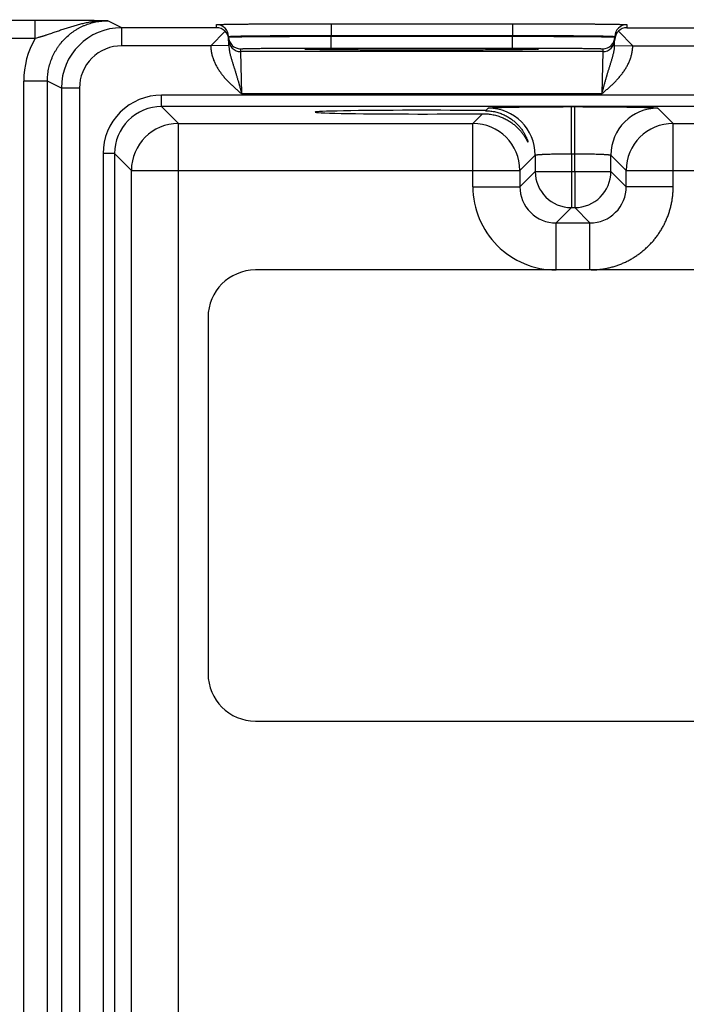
# Model space of a CAD drawing. Header units: inches. Extents: x 0 to 34, y 0 to 22.
# Tile 27 of 116: x 9.3 to 10.4, y 15.6 to 17.2. Entities that reach past the tile are written whole.
import ezdxf

# ---------------------------------------------------------------- set-up
doc = ezdxf.new("R2010")
doc.units = ezdxf.units.IN
doc.header["$LTSCALE"] = 1.87
doc.header["$MEASUREMENT"] = 0
doc.layers.get('0').update_dxf_attribs({"linetype": 'CONTINUOUS'})
doc.layers.add('DIMENSIONS', color=7, linetype='CONTINUOUS')
doc.styles.get("Standard").update_dxf_attribs({"font": 'txt', "width": 0.8})
doc.dimstyles.new('DIMSTYLE_1', dxfattribs={"dimtxt": 0.125, "dimasz": 0.18, "dimexe": 0.125, "dimexo": 0.0625, "dimgap": 0.09, "dimtad": 0, "dimtih": 1, "dimtoh": 1, "dimzin": 4, "dimdsep": 46, "dimtxsty": 'STANDARD', "dimblk": '_FILLED', "dimblk1": '_FILLED', "dimblk2": '_FILLED', "dimcen": 0.09, "dimadec": 0, "dimazin": 0, "dimtp": 0.01, "dimtm": 0.01, "dimtfac": 1, "dimtofl": 0, "dimtmove": 0, "dimatfit": 3, "dimldrblk": '_FILLED', "dimfxl": 1, "dimtolj": 1, "dimtzin": 4, "dimarcsym": 0})

# ---------------------------------------------------------------- blocks, each defined once
blk = doc.blocks.new('*D11')
at = {"layer": 'DIMENSIONS', "color": 2, "linetype": 'CONTINUOUS'}
blk.add_line((10.4649, 15.4148), (10.4649, 17.8889), dxfattribs=at)
at = {"layer": 'DIMENSIONS', "color": 2, "linetype": 'CONTINUOUS', "insert": (10.4024, 17.9514), "char_height": 0.125, "width": 1.225, "attachment_point": 1, "rotation": 90, "line_spacing_factor": 0.9}
blk.add_mtext('3.95{\\Ftxt.shx;\\W1.000000;\\H0.125000; }[100.3]', dxfattribs=at)
blk = doc.blocks.new('_FILLED')
at = {"color": 0, "linetype": 'BYBLOCK'}
blk.add_solid([(0, 0), (-1, 0.1736), (-1, -0.1736)], dxfattribs=at)
blk = doc.blocks.new('*D12')
at = {"layer": 'DIMENSIONS', "color": 2, "linetype": 'CONTINUOUS'}
blk.add_line((12.3249, 15.4148), (12.3249, 17.8889), dxfattribs=at)
at = {"layer": 'DIMENSIONS', "color": 2, "linetype": 'CONTINUOUS', "insert": (12.2624, 17.9514), "char_height": 0.125, "width": 1.225, "attachment_point": 1, "rotation": 90, "line_spacing_factor": 0.9}
blk.add_mtext('5.81{\\Ftxt.shx;\\W1.000000;\\H0.125000; }[147.5]', dxfattribs=at)
blk = doc.blocks.new('*D13')
at = {"layer": 'DIMENSIONS', "color": 2, "linetype": 'CONTINUOUS'}
blk.add_line((16.0449, 15.4148), (16.0449, 17.8889), dxfattribs=at)
at = {"layer": 'DIMENSIONS', "color": 2, "linetype": 'CONTINUOUS', "insert": (15.9824, 17.9514), "char_height": 0.125, "width": 1.025, "attachment_point": 1, "rotation": 90, "line_spacing_factor": 0.9}
blk.add_mtext('9.53{\\Ftxt.shx;\\W1.000000;\\H0.125000; }[242]', dxfattribs=at)

msp = doc.modelspace()

# ---------------------------------------------------------------- linework, layer by layer
at = {"color": 7, "linetype": 'CONTINUOUS'}
for p, q in [((9.3448, 17.199), (7.7526, 17.199)), ((9.3448, 17.169), (9.3448, 17.199)), ((9.4881, 17.1869), (9.465, 17.1984)), ((9.8355, 17.1936), (9.8355, 17.1739)), ((9.8355, 17.1936), (10.1362, 17.1936)), ((10.1362, 17.1936), (10.1362, 17.1739)), ((9.4881, 17.1569), (9.4881, 17.1869)), ((9.6456, 17.1869), (9.4881, 17.1869)), ((9.6596, 17.1811), (9.6358, 17.1569)), ((9.6456, 17.1869), (9.6455, 17.1919)), ((10.3122, 17.1811), (10.3359, 17.157)), ((10.3262, 17.1919), (10.3261, 17.1869)), ((10.3261, 17.1869), (10.5756, 17.1869)), ((9.3448, 17.169), (7.7526, 17.169)), ((9.6658, 17.1575), (9.6655, 17.1723)), ((9.8355, 17.1739), (10.1362, 17.1739)), ((9.8355, 17.1728), (9.8355, 17.1739)), ((9.8355, 17.1532), (9.8355, 17.1728)), ((9.8355, 17.1728), (10.1362, 17.1728)), ((10.1362, 17.1728), (10.1362, 17.1739)), ((10.1362, 17.1532), (10.1362, 17.1728)), ((10.3059, 17.1575), (10.3062, 17.1723)), ((9.6358, 17.1569), (9.4881, 17.1569)), ((9.6658, 17.1575), (9.6359, 17.157)), ((9.6856, 17.1472), (9.6855, 17.1519)), ((10.2861, 17.1472), (9.6856, 17.1472)), ((9.6872, 17.0772), (9.6856, 17.1472)), ((9.7944, 17.1511), (9.7922, 17.1513)), ((9.7949, 17.1511), (9.7946, 17.1511)), ((9.7951, 17.1511), (9.7949, 17.1511)), ((9.7955, 17.1511), (9.7951, 17.1511)), ((9.796, 17.151), (9.7955, 17.1511)), ((9.7969, 17.151), (9.796, 17.151)), ((9.798, 17.1509), (9.7969, 17.151)), ((9.7994, 17.1509), (9.798, 17.1509)), ((9.8017, 17.1508), (9.7994, 17.1509)), ((9.8047, 17.1508), (9.8017, 17.1508)), ((9.8086, 17.1507), (9.8047, 17.1508)), ((9.8123, 17.1506), (9.8086, 17.1507)), ((9.8167, 17.1505), (9.8123, 17.1506)), ((9.8222, 17.1504), (9.8167, 17.1505)), ((9.829, 17.1504), (9.8222, 17.1504)), ((9.8377, 17.1503), (9.829, 17.1504)), ((9.8355, 17.1532), (10.1362, 17.1532)), ((9.845, 17.1502), (9.8377, 17.1503)), ((9.8536, 17.1501), (9.845, 17.1502)), ((9.8631, 17.15), (9.8536, 17.1501)), ((9.8731, 17.15), (9.8631, 17.15)), ((9.8837, 17.1499), (9.8731, 17.15)), ((9.8946, 17.1499), (9.8837, 17.1499)), ((9.9059, 17.1498), (9.8946, 17.1499)), ((9.9176, 17.1498), (9.9059, 17.1498)), ((9.9296, 17.1497), (9.9176, 17.1498)), ((9.9418, 17.1497), (9.9296, 17.1497)), ((9.9542, 17.1497), (9.9418, 17.1497)), ((9.9667, 17.1497), (9.9542, 17.1497)), ((9.9793, 17.1497), (9.9667, 17.1497)), ((9.9919, 17.1497), (9.9793, 17.1497)), ((10.0046, 17.1497), (9.9919, 17.1497)), ((10.0171, 17.1497), (10.0046, 17.1497)), ((10.0295, 17.1497), (10.0171, 17.1497)), ((10.0417, 17.1497), (10.0295, 17.1497)), ((10.0537, 17.1498), (10.0417, 17.1497)), ((10.0655, 17.1498), (10.0537, 17.1498)), ((10.0763, 17.1499), (10.0655, 17.1498)), ((10.0861, 17.1499), (10.0763, 17.1499)), ((10.0987, 17.15), (10.0861, 17.1499)), ((10.1089, 17.15), (10.0987, 17.15)), ((10.1177, 17.1501), (10.1089, 17.15)), ((10.1274, 17.1502), (10.1177, 17.1501)), ((10.1353, 17.1503), (10.1274, 17.1502)), ((10.1421, 17.1504), (10.1353, 17.1503)), ((10.148, 17.1504), (10.1421, 17.1504)), ((10.1531, 17.1505), (10.148, 17.1504)), ((10.1585, 17.1506), (10.1531, 17.1505)), ((10.163, 17.1507), (10.1585, 17.1506)), ((10.1667, 17.1507), (10.163, 17.1507)), ((10.1697, 17.1508), (10.1667, 17.1507)), ((10.1721, 17.1509), (10.1697, 17.1508)), ((10.1737, 17.1509), (10.1721, 17.1509)), ((10.1749, 17.151), (10.1737, 17.1509)), ((10.1756, 17.151), (10.1749, 17.151)), ((10.1762, 17.1511), (10.1756, 17.151)), ((10.1766, 17.1511), (10.1762, 17.1511)), ((10.1768, 17.1511), (10.1766, 17.1511)), ((10.177, 17.1511), (10.1768, 17.1511)), ((10.1772, 17.1511), (10.177, 17.1511)), ((10.1773, 17.1511), (10.1772, 17.1511)), ((10.1796, 17.1513), (10.1774, 17.1511)), ((10.2861, 17.1472), (10.2845, 17.0772)), ((10.2862, 17.1519), (10.2861, 17.1472)), ((10.3059, 17.1575), (10.3359, 17.157)), ((10.3359, 17.1569), (10.5658, 17.1569)), ((9.3256, 13.8353), (9.3256, 17.0985)), ((9.365, 17.0985), (9.3256, 17.0985)), ((9.365, 13.8353), (9.365, 17.0985)), ((9.3881, 17.0869), (9.365, 17.0985)), ((9.3881, 17.0869), (9.3881, 13.8468)), ((9.4181, 17.0869), (9.3881, 17.0869)), ((9.4181, 17.0869), (9.4181, 13.8468)), ((9.5543, 17.056), (9.5543, 17.0751)), ((16.9525, 17.0751), (9.5543, 17.0751)), ((10.2845, 17.0772), (9.6872, 17.0772)), ((9.5822, 17.0282), (9.5543, 17.056)), ((16.9525, 17.056), (9.5543, 17.056)), ((10.0919, 17.0493), (10.0961, 17.0536)), ((10.2341, 16.978), (10.2341, 17.056)), ((10.2341, 17.056), (10.2397, 17.056)), ((10.2397, 16.978), (10.2397, 17.056)), ((10.3776, 17.0536), (10.403, 17.0282)), ((10.0707, 17.0282), (10.0869, 17.0443)), ((9.5822, 13.9055), (9.5822, 17.0282)), ((9.5822, 17.0282), (10.0707, 17.0282)), ((10.0707, 16.9232), (10.0707, 17.0282)), ((10.403, 16.9232), (10.403, 17.0282)), ((10.403, 17.0282), (11.0007, 17.0282)), ((9.4574, 16.9781), (9.4574, 13.9557)), ((9.4764, 16.9781), (9.4574, 16.9781)), ((9.4764, 16.9781), (9.4764, 13.9557)), ((9.5042, 16.9502), (9.4764, 16.9781)), ((10.1741, 16.9756), (10.1487, 16.9502)), ((10.1741, 16.9756), (10.1741, 16.9486)), ((10.2341, 16.978), (10.2341, 16.9486)), ((10.2341, 16.978), (10.2397, 16.978)), ((10.2397, 16.9486), (10.2397, 16.978)), ((10.2997, 16.9486), (10.2997, 16.9756)), ((10.2997, 16.9756), (10.325, 16.9502)), ((9.5042, 13.9835), (9.5042, 16.9502)), ((9.5042, 16.9502), (10.1487, 16.9502)), ((10.1487, 16.9502), (10.1487, 16.9232)), ((10.1741, 16.9486), (10.1487, 16.9232)), ((10.1741, 16.9486), (10.2997, 16.9486)), ((10.2341, 16.9486), (10.2341, 16.8886)), ((10.2397, 16.9486), (10.2397, 16.8886)), ((10.2997, 16.9486), (10.325, 16.9232)), ((10.325, 16.9232), (10.325, 16.9502)), ((10.325, 16.9502), (11.0787, 16.9502)), ((10.0707, 16.9232), (10.1487, 16.9232)), ((10.403, 16.9232), (10.325, 16.9232)), ((10.2341, 16.8886), (10.2087, 16.8632)), ((10.2341, 16.8886), (10.2397, 16.8886)), ((10.2397, 16.8886), (10.265, 16.8632)), ((10.2087, 16.7852), (10.2087, 16.8632)), ((10.2087, 16.8632), (10.265, 16.8632)), ((10.265, 16.7852), (10.265, 16.8632)), ((16.7967, 16.7852), (9.7101, 16.7852)), ((9.6314, 16.7065), (9.6314, 16.1159)), ((9.7101, 16.0372), (16.7967, 16.0372))]:
    msp.add_line(p, q, dxfattribs=at)
for points in [[(9.7946, 17.1511), (9.7945, 17.1511), (9.7944, 17.1511), (9.7944, 17.1511)], [(10.1773, 17.1511), (10.1773, 17.1511), (10.1773, 17.1511)]]:
    msp.add_lwpolyline(points, dxfattribs=at)
for centre, radius, start, end in [((9.4881, 17.0869), 0.1, 90.0004, 179.997), ((9.6455, 17.1719), 0.02, 1.0012, 90.0013), ((9.6454, 17.1667), 0.0202, 45.4189, 89.3143), ((9.646, 17.1669), 0.0197, 1.0498, 46.2249), ((10.3258, 17.1669), 0.0197, 133.7752, 178.9502), ((10.3262, 17.1719), 0.02, 89.9987, 178.9988), ((10.3263, 17.1667), 0.0202, 90.6857, 134.5811), ((9.465, 17.0985), 0.1394, 149.567, 179.9998), ((9.6855, 17.1719), 0.02, 181.0012, 270.0013), ((9.6856, 17.1672), 0.02, 181.2271, 270.0013), ((10.2861, 17.1672), 0.02, 269.9987, 358.7855), ((10.2862, 17.1719), 0.02, 269.9987, 358.9988), ((9.4881, 17.0869), 0.07, 89.9946, 179.998), ((10.1796, 17.1363), 0.015, 89.9998, 100.7095), ((9.5543, 16.9781), 0.097, 89.9966, 180.0034), ((9.5543, 16.9781), 0.078, 89.9906, 180.0094), ((10.0961, 16.9756), 0.078, 0.0209, 89.9791), ((10.3777, 16.9756), 0.078, 90.0209, 179.9791), ((9.5822, 16.9502), 0.078, 90.0209, 179.9791), ((10.0707, 16.9502), 0.078, 0.0209, 89.9791), ((10.403, 16.9502), 0.078, 90.0209, 179.9791), ((10.2341, 16.9486), 0.06, 180.0209, 269.9791), ((10.2396, 16.9486), 0.06, 270.0209, 359.9791), ((10.2087, 16.9232), 0.138, 179.9961, 270.0042), ((10.2087, 16.9232), 0.06, 179.9638, 270.0362), ((10.2651, 16.9232), 0.06, 269.9638, 0.0362), ((9.7101, 16.7065), 0.0787, 90, 180), ((9.7101, 16.1159), 0.0787, 180, 270)]:
    msp.add_arc(centre, radius, start, end, dxfattribs=at)
msp.add_ellipse((9.9859, 17.0469), major_axis=(0.1771, 0), ratio=0.017455, start_param=0.929285, end_param=5.318993, dxfattribs=at)
for points, knots in [([(9.465, 17.1984), (9.4564, 17.1985), (9.4434, 17.1986), (9.4255, 17.1988), (9.4056, 17.1989), (9.3845, 17.199), (9.3623, 17.199), (9.3507, 17.199), (9.3448, 17.199)], [0, 0, 0, 0, 0.213504, 0.326514, 0.446304, 0.709907, 0.852793, 1, 1, 1, 1]), ([(9.465, 17.1984), (9.4625, 17.1985), (9.4574, 17.1984), (9.4498, 17.1979), (9.4422, 17.197), (9.4347, 17.1959), (9.4272, 17.1944), (9.4198, 17.1927), (9.4124, 17.1908), (9.405, 17.1886), (9.3989, 17.1867), (9.394, 17.185), (9.3904, 17.1838), (9.3867, 17.1826), (9.3818, 17.1809), (9.3768, 17.1792), (9.3718, 17.1775), (9.368, 17.1762), (9.3649, 17.1752), (9.3623, 17.1743), (9.3604, 17.1737), (9.3585, 17.1731), (9.3566, 17.1725), (9.3546, 17.1719), (9.3527, 17.1713), (9.3507, 17.1707), (9.3481, 17.17), (9.3461, 17.1694), (9.3448, 17.169)], [0, 0, 0, 0, 0.06121, 0.122429, 0.183659, 0.244913, 0.306208, 0.36757, 0.42904, 0.490672, 0.552539, 0.58359, 0.614736, 0.645991, 0.677371, 0.740564, 0.772403, 0.80442, 0.836619, 0.852788, 0.869001, 0.885259, 0.901558, 0.917895, 0.934268, 0.950671, 0.967099, 1, 1, 1, 1]), ([(9.365, 17.0985), (9.365, 17.1001), (9.3651, 17.1034), (9.3654, 17.1083), (9.366, 17.1131), (9.3671, 17.1196), (9.3691, 17.1275), (9.3719, 17.1352), (9.3745, 17.1412), (9.3768, 17.1456), (9.3792, 17.1499), (9.3818, 17.154), (9.3846, 17.1581), (9.3887, 17.1632), (9.3942, 17.1693), (9.4002, 17.1748), (9.4054, 17.1788), (9.4094, 17.1816), (9.4136, 17.1843), (9.4178, 17.1867), (9.4222, 17.1889), (9.4282, 17.1915), (9.4359, 17.1943), (9.4439, 17.1963), (9.4503, 17.1974), (9.4552, 17.198), (9.4601, 17.1984), (9.4634, 17.1984), (9.465, 17.1984)], [0, 0, 0, 0, 0.031254, 0.062507, 0.093761, 0.125015, 0.187503, 0.249992, 0.281246, 0.312499, 0.343753, 0.375007, 0.406261, 0.437514, 0.500003, 0.562491, 0.593745, 0.624998, 0.656252, 0.687505, 0.718759, 0.750012, 0.8125, 0.874988, 0.906241, 0.937494, 0.968747, 1, 1, 1, 1]), ([(9.6455, 17.1919), (9.6455, 17.1919), (9.6455, 17.1919), (9.6455, 17.1919), (9.6456, 17.1919), (9.6456, 17.1919), (9.6456, 17.1919), (9.6456, 17.192), (9.6457, 17.192), (9.6457, 17.192), (9.6458, 17.192), (9.6459, 17.192), (9.6461, 17.192), (9.6462, 17.1921), (9.6466, 17.1921), (9.647, 17.1921), (9.6476, 17.1922), (9.6484, 17.1922), (9.6492, 17.1922), (9.6502, 17.1923), (9.6513, 17.1923), (9.6524, 17.1924), (9.6537, 17.1924), (9.6552, 17.1924), (9.6567, 17.1925), (9.6583, 17.1925), (9.6607, 17.1926), (9.6639, 17.1926), (9.6681, 17.1927), (9.6727, 17.1928), (9.6777, 17.1928), (9.683, 17.1929), (9.6888, 17.193), (9.6948, 17.193), (9.7013, 17.1931), (9.708, 17.1931), (9.7176, 17.1932), (9.7303, 17.1933), (9.7462, 17.1934), (9.763, 17.1934), (9.7805, 17.1935), (9.7985, 17.1935), (9.8169, 17.1936), (9.8293, 17.1936), (9.8355, 17.1936)], [0, 0, 0, 0, 0.000056, 0.000092, 0.000134, 0.000241, 0.000383, 0.000559, 0.000772, 0.001022, 0.001308, 0.001991, 0.002823, 0.003804, 0.004935, 0.007643, 0.010948, 0.014847, 0.019338, 0.02442, 0.030088, 0.03634, 0.043173, 0.050581, 0.058561, 0.067109, 0.076218, 0.096099, 0.118157, 0.142341, 0.168591, 0.196844, 0.227033, 0.259085, 0.292923, 0.328465, 0.365625, 0.44444, 0.528609, 0.617319, 0.709716, 0.80491, 0.901983, 1, 1, 1, 1]), ([(10.1362, 17.1936), (10.1424, 17.1936), (10.1548, 17.1936), (10.1732, 17.1935), (10.1912, 17.1935), (10.2087, 17.1934), (10.2255, 17.1934), (10.2415, 17.1933), (10.2541, 17.1932), (10.2637, 17.1931), (10.2705, 17.1931), (10.2769, 17.193), (10.283, 17.193), (10.2887, 17.1929), (10.2941, 17.1928), (10.2991, 17.1928), (10.3036, 17.1927), (10.3078, 17.1926), (10.3111, 17.1926), (10.3134, 17.1925), (10.3151, 17.1925), (10.3166, 17.1924), (10.318, 17.1924), (10.3193, 17.1924), (10.3205, 17.1923), (10.3216, 17.1923), (10.3225, 17.1922), (10.3234, 17.1922), (10.3241, 17.1922), (10.3247, 17.1921), (10.3252, 17.1921), (10.3255, 17.1921), (10.3257, 17.192), (10.3258, 17.192), (10.3259, 17.192), (10.326, 17.192), (10.3261, 17.192), (10.3261, 17.192), (10.3261, 17.1919), (10.3262, 17.1919), (10.3262, 17.1919), (10.3262, 17.1919), (10.3262, 17.1919), (10.3262, 17.1919), (10.3262, 17.1919)], [0, 0, 0, 0, 0.098017, 0.19509, 0.290284, 0.382681, 0.471391, 0.55556, 0.634375, 0.671535, 0.707077, 0.740915, 0.772967, 0.803156, 0.831409, 0.857659, 0.881843, 0.903901, 0.923782, 0.932891, 0.941439, 0.949419, 0.956827, 0.96366, 0.969912, 0.97558, 0.980662, 0.985153, 0.989052, 0.992357, 0.995065, 0.996196, 0.997177, 0.998009, 0.998692, 0.998978, 0.999228, 0.999441, 0.999617, 0.999759, 0.999866, 0.999908, 0.999944, 1, 1, 1, 1]), ([(9.6655, 17.1723), (9.6655, 17.1723), (9.6655, 17.1723), (9.6656, 17.1723), (9.6656, 17.1723), (9.6656, 17.1723), (9.6656, 17.1723), (9.6657, 17.1723), (9.6657, 17.1723), (9.6658, 17.1724), (9.6659, 17.1724), (9.666, 17.1724), (9.6662, 17.1724), (9.6664, 17.1725), (9.6666, 17.1725), (9.6668, 17.1725), (9.6671, 17.1725), (9.6675, 17.1726), (9.6681, 17.1726), (9.6688, 17.1726), (9.6697, 17.1727), (9.6707, 17.1727), (9.6717, 17.1728), (9.6729, 17.1728), (9.6741, 17.1729), (9.676, 17.1729), (9.6786, 17.173), (9.682, 17.1731), (9.6857, 17.1732), (9.6898, 17.1732), (9.6943, 17.1733), (9.6991, 17.1734), (9.7042, 17.1735), (9.7096, 17.1735), (9.7154, 17.1736), (9.7214, 17.1736), (9.73, 17.1737), (9.7414, 17.1738), (9.7556, 17.1738), (9.7706, 17.1739), (9.7863, 17.1739), (9.8024, 17.1739), (9.8189, 17.1739), (9.8299, 17.1739), (9.8355, 17.1739)], [0, 0, 0, 0, 0.000074, 0.000165, 0.000283, 0.000432, 0.000615, 0.000833, 0.001086, 0.001376, 0.002065, 0.002902, 0.003887, 0.005021, 0.006303, 0.007733, 0.009313, 0.011041, 0.014942, 0.019435, 0.024517, 0.030186, 0.036439, 0.043271, 0.050679, 0.058658, 0.076312, 0.096191, 0.118246, 0.142426, 0.168672, 0.196922, 0.227107, 0.259155, 0.292989, 0.328526, 0.365683, 0.44449, 0.52865, 0.617353, 0.709742, 0.804928, 0.901992, 1, 1, 1, 1]), ([(9.6656, 17.1715), (9.6656, 17.1715), (9.6656, 17.1715), (9.6656, 17.1715), (9.6656, 17.1716), (9.6656, 17.1716), (9.6656, 17.1716), (9.6656, 17.1716), (9.6657, 17.1716), (9.6657, 17.1716), (9.6658, 17.1716), (9.6659, 17.1716), (9.666, 17.1716), (9.6662, 17.1716), (9.6664, 17.1716), (9.6666, 17.1716), (9.6668, 17.1717), (9.6671, 17.1717), (9.6675, 17.1717), (9.6681, 17.1717), (9.6688, 17.1717), (9.6697, 17.1718), (9.6707, 17.1718), (9.6717, 17.1718), (9.6729, 17.1718), (9.6742, 17.1719), (9.6755, 17.1719), (9.677, 17.1719), (9.6791, 17.1719), (9.682, 17.172), (9.6857, 17.172), (9.6898, 17.1721), (9.6943, 17.1721), (9.6991, 17.1722), (9.7042, 17.1722), (9.7097, 17.1723), (9.7154, 17.1723), (9.7215, 17.1724), (9.73, 17.1724), (9.7414, 17.1725), (9.7556, 17.1726), (9.7707, 17.1726), (9.7863, 17.1727), (9.8025, 17.1728), (9.8189, 17.1728), (9.83, 17.1728), (9.8355, 17.1728)], [0, 0, 0, 0, 0.000039, 0.000068, 0.000105, 0.000205, 0.000341, 0.000513, 0.000722, 0.000969, 0.001252, 0.001932, 0.002761, 0.00374, 0.004868, 0.006146, 0.007574, 0.009151, 0.010876, 0.014774, 0.019265, 0.024346, 0.030014, 0.036267, 0.0431, 0.050509, 0.05849, 0.067038, 0.076148, 0.096032, 0.118094, 0.14228, 0.168533, 0.19679, 0.226982, 0.259037, 0.292878, 0.328423, 0.365586, 0.444407, 0.528581, 0.617296, 0.709699, 0.804898, 0.901977, 1, 1, 1, 1]), ([(10.1362, 17.1739), (10.1418, 17.1739), (10.1528, 17.1739), (10.1693, 17.1739), (10.1854, 17.1739), (10.2011, 17.1739), (10.2161, 17.1738), (10.2304, 17.1738), (10.2417, 17.1737), (10.2503, 17.1736), (10.2563, 17.1736), (10.2621, 17.1735), (10.2675, 17.1735), (10.2727, 17.1734), (10.2775, 17.1733), (10.2819, 17.1732), (10.286, 17.1732), (10.2898, 17.1731), (10.2932, 17.173), (10.2957, 17.1729), (10.2976, 17.1729), (10.2989, 17.1728), (10.3, 17.1728), (10.3011, 17.1727), (10.302, 17.1727), (10.3029, 17.1726), (10.3037, 17.1726), (10.3042, 17.1726), (10.3046, 17.1725), (10.3049, 17.1725), (10.3052, 17.1725), (10.3054, 17.1725), (10.3056, 17.1724), (10.3057, 17.1724), (10.3059, 17.1724), (10.306, 17.1724), (10.306, 17.1723), (10.3061, 17.1723), (10.3061, 17.1723), (10.3061, 17.1723), (10.3062, 17.1723), (10.3062, 17.1723), (10.3062, 17.1723), (10.3062, 17.1723), (10.3062, 17.1723)], [0, 0, 0, 0, 0.098008, 0.195072, 0.290258, 0.382647, 0.47135, 0.55551, 0.634317, 0.671474, 0.707011, 0.740845, 0.772893, 0.803078, 0.831328, 0.857574, 0.881754, 0.903809, 0.923688, 0.941342, 0.949321, 0.956729, 0.963561, 0.969814, 0.975483, 0.980565, 0.985058, 0.988959, 0.990687, 0.992267, 0.993697, 0.994979, 0.996113, 0.997098, 0.997935, 0.998624, 0.998914, 0.999167, 0.999385, 0.999568, 0.999717, 0.999835, 0.999926, 1, 1, 1, 1]), ([(10.1362, 17.1728), (10.1418, 17.1728), (10.1528, 17.1728), (10.1693, 17.1728), (10.1854, 17.1727), (10.2011, 17.1726), (10.2161, 17.1726), (10.2304, 17.1725), (10.2417, 17.1724), (10.2503, 17.1724), (10.2563, 17.1723), (10.2621, 17.1723), (10.2675, 17.1722), (10.2726, 17.1722), (10.2774, 17.1721), (10.2819, 17.1721), (10.286, 17.172), (10.2898, 17.172), (10.2926, 17.1719), (10.2948, 17.1719), (10.2962, 17.1719), (10.2976, 17.1719), (10.2988, 17.1718), (10.3, 17.1718), (10.3011, 17.1718), (10.302, 17.1718), (10.3029, 17.1717), (10.3037, 17.1717), (10.3042, 17.1717), (10.3046, 17.1717), (10.3049, 17.1717), (10.3051, 17.1716), (10.3054, 17.1716), (10.3056, 17.1716), (10.3057, 17.1716), (10.3059, 17.1716), (10.306, 17.1716), (10.306, 17.1716), (10.3061, 17.1716), (10.3061, 17.1716), (10.3061, 17.1716), (10.3062, 17.1716), (10.3062, 17.1716), (10.3062, 17.1715), (10.3062, 17.1715), (10.3062, 17.1715), (10.3062, 17.1715)], [0, 0, 0, 0, 0.098023, 0.195102, 0.290301, 0.382704, 0.471419, 0.555593, 0.634414, 0.671577, 0.707122, 0.740963, 0.773018, 0.80321, 0.831467, 0.85772, 0.881906, 0.903968, 0.923852, 0.932962, 0.94151, 0.949491, 0.9569, 0.963733, 0.969986, 0.975654, 0.980735, 0.985226, 0.989124, 0.990849, 0.992426, 0.993854, 0.995132, 0.99626, 0.997239, 0.998068, 0.998748, 0.999031, 0.999278, 0.999487, 0.999659, 0.999795, 0.999895, 0.999932, 0.999961, 1, 1, 1, 1]), ([(9.6358, 17.1569), (9.6358, 17.1564), (9.6358, 17.1554), (9.6359, 17.1538), (9.636, 17.1523), (9.6362, 17.1508), (9.6364, 17.1493), (9.6366, 17.1478), (9.6369, 17.1462), (9.6373, 17.1442), (9.6379, 17.1418), (9.639, 17.1378), (9.6406, 17.133), (9.6427, 17.1283), (9.6445, 17.1247), (9.646, 17.122), (9.6475, 17.1194), (9.6492, 17.1168), (9.6509, 17.1143), (9.6527, 17.1118), (9.6545, 17.1093), (9.6564, 17.107), (9.6584, 17.1046), (9.6611, 17.1016), (9.6646, 17.0978), (9.669, 17.0935), (9.6734, 17.0893), (9.678, 17.0852), (9.6826, 17.0812), (9.6857, 17.0785), (9.6872, 17.0772)], [0, 0, 0, 0, 0.015626, 0.031252, 0.046878, 0.062504, 0.07813, 0.093756, 0.109382, 0.125008, 0.156258, 0.187508, 0.249996, 0.312486, 0.343737, 0.374987, 0.406238, 0.437489, 0.46874, 0.499991, 0.531242, 0.562493, 0.593745, 0.624996, 0.687496, 0.749996, 0.812498, 0.874998, 0.937499, 1, 1, 1, 1]), ([(9.6658, 17.1575), (9.6658, 17.1558), (9.666, 17.1533), (9.6665, 17.15), (9.6669, 17.1476), (9.6675, 17.1451), (9.668, 17.1428), (9.6687, 17.1404), (9.6693, 17.138), (9.67, 17.1357), (9.6707, 17.1333), (9.6714, 17.1309), (9.6724, 17.1277), (9.6734, 17.1246), (9.6744, 17.1213), (9.6752, 17.1189), (9.676, 17.1164), (9.6767, 17.1139), (9.6774, 17.1119), (9.6779, 17.1102), (9.6784, 17.1085), (9.679, 17.1064), (9.6798, 17.1038), (9.6805, 17.1012), (9.6813, 17.0986), (9.6819, 17.0964), (9.6824, 17.0946), (9.6829, 17.0929), (9.6835, 17.0906), (9.6842, 17.088), (9.6849, 17.0857), (9.6853, 17.0839), (9.6857, 17.0826), (9.6861, 17.0813), (9.6866, 17.0795), (9.687, 17.0781), (9.6872, 17.0772)], [0, 0, 0, 0, 0.06052, 0.090458, 0.120221, 0.149857, 0.179403, 0.208909, 0.238413, 0.267956, 0.29758, 0.327317, 0.3572, 0.417522, 0.448, 0.478712, 0.509671, 0.540886, 0.572359, 0.58819, 0.604083, 0.636056, 0.668275, 0.700725, 0.73339, 0.766253, 0.782753, 0.799296, 0.832498, 0.865833, 0.899278, 0.916033, 0.932805, 0.949592, 0.966389, 1, 1, 1, 1]), ([(9.6855, 17.1519), (9.6855, 17.1519), (9.6856, 17.1519), (9.6856, 17.1519), (9.6856, 17.1519), (9.6856, 17.1519), (9.6856, 17.1519), (9.6857, 17.1519), (9.6857, 17.1519), (9.6857, 17.152), (9.6858, 17.152), (9.686, 17.152), (9.6861, 17.152), (9.6863, 17.152), (9.6867, 17.1521), (9.6872, 17.1521), (9.6878, 17.1521), (9.6885, 17.1521), (9.6892, 17.1522), (9.6901, 17.1522), (9.691, 17.1522), (9.692, 17.1523), (9.6931, 17.1523), (9.6948, 17.1523), (9.6971, 17.1524), (9.7, 17.1524), (9.7033, 17.1525), (9.707, 17.1526), (9.7109, 17.1526), (9.7151, 17.1527), (9.7197, 17.1527), (9.7245, 17.1528), (9.7295, 17.1528), (9.7349, 17.1529), (9.7424, 17.1529), (9.7524, 17.153), (9.765, 17.153), (9.7783, 17.1531), (9.7921, 17.1531), (9.8063, 17.1532), (9.8209, 17.1532), (9.8306, 17.1532), (9.8355, 17.1532)], [0, 0, 0, 0, 0.00013, 0.00018, 0.000238, 0.000379, 0.000556, 0.000768, 0.001018, 0.001304, 0.001987, 0.002819, 0.003801, 0.004931, 0.007639, 0.010944, 0.014843, 0.019334, 0.024416, 0.030084, 0.036337, 0.043169, 0.050578, 0.058558, 0.076214, 0.096095, 0.118154, 0.142337, 0.168588, 0.196841, 0.22703, 0.259082, 0.29292, 0.328462, 0.365623, 0.444438, 0.528607, 0.617317, 0.709715, 0.804909, 0.901983, 1, 1, 1, 1]), ([(9.7922, 17.1513), (9.7922, 17.1514), (9.7922, 17.1514), (9.7922, 17.1514), (9.7922, 17.1514), (9.7922, 17.1514), (9.7922, 17.1514), (9.7923, 17.1514), (9.7923, 17.1514), (9.7923, 17.1514), (9.7924, 17.1514), (9.7925, 17.1515), (9.7927, 17.1515), (9.7929, 17.1515), (9.7932, 17.1515), (9.7937, 17.1516), (9.7943, 17.1516), (9.795, 17.1516), (9.7959, 17.1517), (9.7969, 17.1517), (9.798, 17.1518), (9.7992, 17.1518), (9.8005, 17.1518), (9.802, 17.1519), (9.8035, 17.1519), (9.8052, 17.152), (9.8076, 17.152), (9.8109, 17.1521), (9.8152, 17.1521), (9.8198, 17.1522), (9.8249, 17.1523), (9.8304, 17.1524), (9.8362, 17.1524), (9.8424, 17.1525), (9.849, 17.1525), (9.8559, 17.1526), (9.8657, 17.1527), (9.8786, 17.1528), (9.8948, 17.1528), (9.912, 17.1529), (9.9298, 17.153), (9.9482, 17.153), (9.9669, 17.153), (9.9859, 17.153), (10.0048, 17.153), (10.0235, 17.153), (10.0419, 17.153), (10.0598, 17.1529), (10.0769, 17.1528), (10.0932, 17.1528), (10.1061, 17.1527), (10.1159, 17.1526), (10.1227, 17.1525), (10.1293, 17.1525), (10.1355, 17.1524), (10.1413, 17.1524), (10.1468, 17.1523), (10.1519, 17.1522), (10.1566, 17.1521), (10.1608, 17.1521), (10.1641, 17.152), (10.1666, 17.152), (10.1682, 17.1519), (10.1698, 17.1519), (10.1712, 17.1518), (10.1725, 17.1518), (10.1737, 17.1518), (10.1748, 17.1517), (10.1758, 17.1517), (10.1767, 17.1516), (10.1774, 17.1516), (10.1781, 17.1516), (10.1785, 17.1515), (10.1789, 17.1515), (10.179, 17.1515), (10.1792, 17.1515), (10.1793, 17.1514), (10.1794, 17.1514), (10.1794, 17.1514), (10.1795, 17.1514), (10.1795, 17.1514), (10.1795, 17.1514), (10.1796, 17.1514), (10.1796, 17.1514), (10.1796, 17.1514), (10.1796, 17.1514), (10.1796, 17.1513)], [0, 0, 0, 0, 0.000028, 0.000046, 0.000067, 0.000121, 0.000191, 0.00028, 0.000386, 0.000511, 0.000654, 0.000996, 0.001412, 0.001903, 0.002469, 0.003824, 0.005476, 0.007427, 0.009674, 0.012215, 0.015051, 0.018178, 0.021595, 0.025301, 0.029292, 0.033567, 0.038123, 0.048066, 0.059098, 0.071192, 0.084318, 0.098447, 0.113543, 0.129569, 0.146489, 0.16426, 0.18284, 0.222246, 0.264327, 0.308678, 0.354872, 0.402465, 0.450996, 0.5, 0.549004, 0.597535, 0.645128, 0.691322, 0.735673, 0.777754, 0.81716, 0.83574, 0.853511, 0.870431, 0.886457, 0.901553, 0.915682, 0.928808, 0.940902, 0.951934, 0.961877, 0.966433, 0.970708, 0.974699, 0.978405, 0.981822, 0.984949, 0.987785, 0.990326, 0.992573, 0.994524, 0.996176, 0.997531, 0.998097, 0.998588, 0.999004, 0.999346, 0.999489, 0.999614, 0.99972, 0.999809, 0.999879, 0.999933, 0.999954, 0.999972, 1, 1, 1, 1]), ([(10.1774, 17.1511), (10.1771, 17.1511), (10.1766, 17.1511), (10.1755, 17.151), (10.1739, 17.1509), (10.1717, 17.1509), (10.1691, 17.1508), (10.1662, 17.1507), (10.1629, 17.1507), (10.1592, 17.1506), (10.1537, 17.1505), (10.1459, 17.1504), (10.1357, 17.1503), (10.1243, 17.1502), (10.1118, 17.1501), (10.0983, 17.15), (10.0787, 17.1499), (10.0525, 17.1498), (10.0197, 17.1497), (9.9859, 17.1497), (9.9521, 17.1497), (9.9193, 17.1498), (9.8931, 17.1499), (9.8735, 17.15), (9.86, 17.1501), (9.8475, 17.1502), (9.8361, 17.1503), (9.8259, 17.1504), (9.8181, 17.1505), (9.8126, 17.1506), (9.8089, 17.1507), (9.8056, 17.1507), (9.8027, 17.1508), (9.8001, 17.1509), (9.7978, 17.1509), (9.7962, 17.151), (9.7951, 17.1511), (9.7946, 17.1511), (9.7944, 17.1511)], [0, 0, 0, 0, 0.001812, 0.003868, 0.008711, 0.014521, 0.021285, 0.028992, 0.037624, 0.047167, 0.057601, 0.081057, 0.10781, 0.137648, 0.170338, 0.205621, 0.243221, 0.32417, 0.410643, 0.499923, 0.589206, 0.675687, 0.75665, 0.794259, 0.829552, 0.862252, 0.892103, 0.918868, 0.942339, 0.952779, 0.962329, 0.97097, 0.978683, 0.985455, 0.991273, 0.996124, 0.998184, 1, 1, 1, 1]), ([(10.1362, 17.1532), (10.1411, 17.1532), (10.1509, 17.1532), (10.1654, 17.1532), (10.1796, 17.1531), (10.1934, 17.1531), (10.2067, 17.153), (10.2193, 17.153), (10.2293, 17.1529), (10.2369, 17.1529), (10.2422, 17.1528), (10.2473, 17.1528), (10.2521, 17.1527), (10.2566, 17.1527), (10.2608, 17.1526), (10.2648, 17.1526), (10.2684, 17.1525), (10.2717, 17.1524), (10.2747, 17.1524), (10.2769, 17.1523), (10.2786, 17.1523), (10.2797, 17.1523), (10.2807, 17.1522), (10.2817, 17.1522), (10.2825, 17.1522), (10.2833, 17.1521), (10.284, 17.1521), (10.2845, 17.1521), (10.285, 17.1521), (10.2854, 17.152), (10.2856, 17.152), (10.2858, 17.152), (10.2859, 17.152), (10.286, 17.152), (10.286, 17.1519), (10.2861, 17.1519), (10.2861, 17.1519), (10.2861, 17.1519), (10.2862, 17.1519), (10.2862, 17.1519), (10.2862, 17.1519), (10.2862, 17.1519), (10.2862, 17.1519)], [0, 0, 0, 0, 0.098017, 0.195091, 0.290285, 0.382683, 0.471393, 0.555562, 0.634377, 0.671538, 0.70708, 0.740918, 0.77297, 0.803159, 0.831412, 0.857663, 0.881846, 0.903905, 0.923786, 0.941442, 0.949422, 0.956831, 0.963663, 0.969916, 0.975584, 0.980666, 0.985157, 0.989056, 0.992361, 0.995069, 0.996199, 0.997181, 0.998013, 0.998696, 0.998982, 0.999232, 0.999444, 0.999621, 0.999762, 0.99982, 0.99987, 1, 1, 1, 1]), ([(10.2845, 17.0772), (10.2848, 17.0781), (10.2853, 17.0799), (10.2859, 17.0822), (10.2864, 17.0839), (10.2869, 17.0857), (10.2875, 17.088), (10.2882, 17.0906), (10.2889, 17.0929), (10.2894, 17.0946), (10.2899, 17.0964), (10.2905, 17.0986), (10.2912, 17.1012), (10.292, 17.1038), (10.2926, 17.1059), (10.2931, 17.1076), (10.2935, 17.1089), (10.2939, 17.1102), (10.2944, 17.1119), (10.295, 17.1139), (10.2958, 17.1164), (10.2965, 17.1189), (10.2973, 17.1213), (10.2983, 17.1246), (10.2993, 17.1277), (10.3003, 17.1309), (10.301, 17.1333), (10.3017, 17.1357), (10.3024, 17.138), (10.3031, 17.1404), (10.3037, 17.1428), (10.3043, 17.1451), (10.3048, 17.1476), (10.3052, 17.15), (10.3057, 17.1533), (10.3059, 17.1558), (10.3059, 17.1575)], [0, 0, 0, 0, 0.033611, 0.067195, 0.083967, 0.100722, 0.134167, 0.167502, 0.200704, 0.217247, 0.233747, 0.26661, 0.299275, 0.331725, 0.363944, 0.379961, 0.395916, 0.41181, 0.427641, 0.459113, 0.490329, 0.521288, 0.552, 0.582478, 0.6428, 0.672683, 0.70242, 0.732044, 0.761587, 0.791091, 0.820597, 0.850143, 0.879779, 0.909542, 0.939479, 1, 1, 1, 1]), ([(10.2845, 17.0772), (10.2861, 17.0785), (10.2892, 17.0812), (10.2938, 17.0852), (10.2983, 17.0893), (10.3028, 17.0935), (10.3064, 17.0971), (10.3092, 17.1001), (10.3113, 17.1023), (10.3133, 17.1046), (10.3153, 17.107), (10.3172, 17.1093), (10.3191, 17.1118), (10.3209, 17.1143), (10.3226, 17.1168), (10.3242, 17.1194), (10.3258, 17.122), (10.3272, 17.1247), (10.3291, 17.1283), (10.3311, 17.133), (10.3331, 17.1388), (10.3344, 17.1437), (10.335, 17.1472), (10.3353, 17.1493), (10.3355, 17.1508), (10.3357, 17.1523), (10.3358, 17.1538), (10.3359, 17.1554), (10.3359, 17.1564), (10.3359, 17.1569)], [0, 0, 0, 0, 0.062501, 0.125003, 0.187505, 0.250007, 0.312508, 0.34376, 0.375012, 0.406263, 0.437515, 0.468767, 0.500018, 0.53127, 0.562521, 0.593773, 0.625024, 0.656275, 0.687526, 0.750017, 0.812506, 0.874993, 0.906243, 0.921869, 0.937495, 0.953122, 0.968748, 0.984374, 1, 1, 1, 1]), ([(10.0919, 17.0493), (10.0933, 17.0493), (10.0961, 17.0492), (10.1003, 17.0488), (10.1044, 17.0482), (10.1083, 17.0473), (10.1121, 17.0463), (10.1157, 17.0451), (10.1192, 17.0438), (10.1237, 17.0419), (10.1289, 17.0391), (10.1346, 17.0354), (10.1397, 17.0313), (10.1444, 17.027), (10.1478, 17.0233), (10.1502, 17.0202), (10.152, 17.0179), (10.1535, 17.0156), (10.155, 17.0134), (10.1563, 17.0111), (10.1575, 17.0089), (10.1585, 17.0068), (10.1595, 17.0048), (10.1601, 17.0032), (10.1606, 17.002), (10.1609, 17.0012), (10.1612, 17.0004), (10.1615, 16.9997), (10.1617, 16.999), (10.1618, 16.9984), (10.1619, 16.998), (10.162, 16.9977), (10.1621, 16.9975), (10.1621, 16.9974), (10.1621, 16.9972), (10.1621, 16.9971), (10.1621, 16.997), (10.1621, 16.997)], [0, 0, 0, 0, 0.045855, 0.09065, 0.134413, 0.177176, 0.218973, 0.25984, 0.299816, 0.338935, 0.414725, 0.487482, 0.557395, 0.624572, 0.689013, 0.720173, 0.750576, 0.780168, 0.808872, 0.836587, 0.863175, 0.888457, 0.912195, 0.934085, 0.944221, 0.953744, 0.962593, 0.970702, 0.978, 0.984418, 0.989885, 0.992242, 0.994337, 0.996164, 0.997719, 0.998998, 1, 1, 1, 1]), ([(10.0961, 17.0536), (10.0961, 17.0536), (10.0961, 17.0536), (10.0962, 17.0536), (10.0962, 17.0537), (10.0963, 17.0537), (10.0964, 17.0537), (10.0965, 17.0537), (10.0967, 17.0538), (10.097, 17.0538), (10.0974, 17.0539), (10.0979, 17.0539), (10.0985, 17.054), (10.0992, 17.0541), (10.0999, 17.0541), (10.1008, 17.0542), (10.1017, 17.0542), (10.103, 17.0543), (10.1049, 17.0544), (10.1074, 17.0545), (10.1102, 17.0546), (10.1133, 17.0547), (10.1166, 17.0548), (10.1203, 17.0549), (10.1242, 17.055), (10.1284, 17.0551), (10.1328, 17.0552), (10.1391, 17.0553), (10.1476, 17.0554), (10.1584, 17.0556), (10.1699, 17.0557), (10.182, 17.0558), (10.1946, 17.0559), (10.2075, 17.0559), (10.2208, 17.056), (10.2296, 17.056), (10.2341, 17.056)], [0, 0, 0, 0, 0.000163, 0.000356, 0.000838, 0.001454, 0.002211, 0.003109, 0.004151, 0.006666, 0.009759, 0.013431, 0.01768, 0.022505, 0.027903, 0.033872, 0.040409, 0.047509, 0.063386, 0.081466, 0.101706, 0.124061, 0.148477, 0.174898, 0.203261, 0.233501, 0.265545, 0.299319, 0.371734, 0.450065, 0.533574, 0.621476, 0.712942, 0.807113, 0.9031, 1, 1, 1, 1]), ([(10.2397, 17.056), (10.2441, 17.056), (10.253, 17.056), (10.2662, 17.0559), (10.2792, 17.0559), (10.2918, 17.0558), (10.3038, 17.0557), (10.3153, 17.0556), (10.3261, 17.0554), (10.3346, 17.0553), (10.341, 17.0552), (10.3454, 17.0551), (10.3496, 17.055), (10.3535, 17.0549), (10.3571, 17.0548), (10.3605, 17.0547), (10.3636, 17.0546), (10.3664, 17.0545), (10.3688, 17.0544), (10.3707, 17.0543), (10.3721, 17.0542), (10.373, 17.0542), (10.3738, 17.0541), (10.3746, 17.0541), (10.3752, 17.054), (10.3758, 17.0539), (10.3763, 17.0539), (10.3767, 17.0538), (10.377, 17.0538), (10.3772, 17.0537), (10.3774, 17.0537), (10.3775, 17.0537), (10.3775, 17.0537), (10.3776, 17.0536), (10.3776, 17.0536), (10.3776, 17.0536), (10.3776, 17.0536)], [0, 0, 0, 0, 0.0969, 0.192887, 0.287058, 0.378524, 0.466426, 0.549935, 0.628266, 0.700681, 0.734455, 0.766499, 0.796739, 0.825102, 0.851523, 0.875939, 0.898294, 0.918534, 0.936614, 0.952491, 0.959591, 0.966128, 0.972097, 0.977495, 0.98232, 0.986569, 0.990241, 0.993334, 0.995849, 0.996891, 0.997789, 0.998546, 0.999162, 0.999644, 0.999837, 1, 1, 1, 1]), ([(10.0869, 17.0443), (10.0884, 17.0443), (10.0913, 17.0443), (10.0958, 17.044), (10.1, 17.0435), (10.1042, 17.0427), (10.1082, 17.0418), (10.1133, 17.0403), (10.1194, 17.0381), (10.1261, 17.0349), (10.1322, 17.0313), (10.1378, 17.0273), (10.1419, 17.0238), (10.145, 17.0209), (10.1471, 17.0187), (10.1491, 17.0165), (10.151, 17.0143), (10.1527, 17.0121), (10.1542, 17.0099), (10.1557, 17.0078), (10.1568, 17.0061), (10.1576, 17.0047), (10.1581, 17.0038), (10.1587, 17.0029), (10.1592, 17.002), (10.1596, 17.0012), (10.16, 17.0004), (10.1604, 16.9997), (10.1607, 16.9991), (10.1609, 16.9987), (10.1611, 16.9984), (10.1612, 16.9982), (10.1614, 16.9979), (10.1615, 16.9977), (10.1616, 16.9975), (10.1617, 16.9973), (10.1618, 16.9972), (10.1619, 16.9971), (10.1619, 16.997), (10.162, 16.9969), (10.162, 16.9969), (10.162, 16.9969), (10.162, 16.9969), (10.1621, 16.9969), (10.1621, 16.9969), (10.1621, 16.9969), (10.1621, 16.9969), (10.1621, 16.9969), (10.1621, 16.9969), (10.1621, 16.997), (10.1621, 16.997), (10.1621, 16.997)], [0, 0, 0, 0, 0.048093, 0.095091, 0.141009, 0.185866, 0.229688, 0.272501, 0.3552, 0.434225, 0.509783, 0.582024, 0.651013, 0.684282, 0.716702, 0.748235, 0.778826, 0.808398, 0.836844, 0.86402, 0.889735, 0.901969, 0.913737, 0.924997, 0.935698, 0.945787, 0.955203, 0.963879, 0.971744, 0.975349, 0.978724, 0.981859, 0.984745, 0.987372, 0.989733, 0.99182, 0.993626, 0.995146, 0.996377, 0.996884, 0.99732, 0.997686, 0.997986, 0.998225, 0.998416, 0.998584, 0.998762, 0.99898, 0.999254, 0.999593, 1, 1, 1, 1]), ([(10.1741, 16.9756), (10.1741, 16.9756), (10.1741, 16.9757), (10.1742, 16.9757), (10.1742, 16.9757), (10.1743, 16.9758), (10.1744, 16.9758), (10.1745, 16.9758), (10.1747, 16.9759), (10.1749, 16.976), (10.1752, 16.976), (10.1754, 16.9761), (10.1758, 16.9761), (10.1763, 16.9762), (10.177, 16.9763), (10.1779, 16.9764), (10.179, 16.9765), (10.1802, 16.9766), (10.1816, 16.9767), (10.183, 16.9768), (10.1846, 16.9769), (10.1863, 16.977), (10.1888, 16.9771), (10.1922, 16.9773), (10.1965, 16.9774), (10.2012, 16.9776), (10.2062, 16.9777), (10.2114, 16.9778), (10.2169, 16.9779), (10.2225, 16.9779), (10.2283, 16.978), (10.2322, 16.978), (10.2341, 16.978)], [0, 0, 0, 0, 0.001207, 0.001961, 0.002833, 0.003829, 0.004956, 0.00761, 0.010815, 0.014577, 0.018901, 0.023788, 0.029238, 0.035251, 0.048954, 0.064874, 0.082978, 0.103228, 0.125578, 0.149979, 0.176374, 0.204703, 0.234899, 0.300612, 0.3729, 0.451087, 0.53444, 0.622178, 0.713473, 0.807469, 0.903279, 1, 1, 1, 1]), ([(10.2397, 16.978), (10.2416, 16.978), (10.2455, 16.978), (10.2512, 16.9779), (10.2568, 16.9779), (10.2623, 16.9778), (10.2676, 16.9777), (10.2726, 16.9776), (10.2773, 16.9774), (10.2816, 16.9773), (10.285, 16.9771), (10.2874, 16.977), (10.2891, 16.9769), (10.2907, 16.9768), (10.2922, 16.9767), (10.2935, 16.9766), (10.2947, 16.9765), (10.2958, 16.9764), (10.2968, 16.9763), (10.2975, 16.9762), (10.298, 16.9761), (10.2983, 16.9761), (10.2986, 16.976), (10.2989, 16.976), (10.2991, 16.9759), (10.2993, 16.9758), (10.2994, 16.9758), (10.2995, 16.9758), (10.2995, 16.9757), (10.2996, 16.9757), (10.2996, 16.9757), (10.2996, 16.9756), (10.2997, 16.9756)], [0, 0, 0, 0, 0.096721, 0.192531, 0.286527, 0.377822, 0.46556, 0.548913, 0.6271, 0.699388, 0.765101, 0.795297, 0.823626, 0.850021, 0.874422, 0.896772, 0.917022, 0.935126, 0.951046, 0.964749, 0.970762, 0.976212, 0.981099, 0.985423, 0.989185, 0.99239, 0.995044, 0.996171, 0.997167, 0.998039, 0.998793, 1, 1, 1, 1]), ([(10.267, 16.7852), (10.2675, 16.7852), (10.2686, 16.7853), (10.2703, 16.7853), (10.272, 16.7854), (10.2737, 16.7855), (10.2754, 16.7856), (10.277, 16.7858), (10.2787, 16.7859), (10.2809, 16.7861), (10.2837, 16.7865), (10.287, 16.787), (10.2903, 16.7876), (10.2947, 16.7884), (10.3002, 16.7897), (10.3066, 16.7916), (10.313, 16.7938), (10.3192, 16.7962), (10.3253, 16.799), (10.3313, 16.8021), (10.3371, 16.8055), (10.3427, 16.8091), (10.3482, 16.813), (10.3534, 16.8172), (10.3585, 16.8216), (10.3633, 16.8263), (10.3679, 16.8312), (10.3723, 16.8363), (10.3764, 16.8416), (10.3802, 16.8471), (10.3838, 16.8528), (10.3871, 16.8587), (10.39, 16.8647), (10.3927, 16.8708), (10.3951, 16.8771), (10.3972, 16.8835), (10.399, 16.89), (10.4005, 16.8965), (10.4016, 16.9031), (10.4024, 16.9098), (10.4029, 16.9165), (10.403, 16.921), (10.403, 16.9232)], [0, 0, 0, 0, 0.007813, 0.015626, 0.02344, 0.031253, 0.039066, 0.046879, 0.054692, 0.062505, 0.078131, 0.093757, 0.109383, 0.125009, 0.156259, 0.187508, 0.218758, 0.250008, 0.281257, 0.312507, 0.343757, 0.375007, 0.406256, 0.437506, 0.468756, 0.500005, 0.531255, 0.562505, 0.593754, 0.625004, 0.656254, 0.687503, 0.718753, 0.750003, 0.781252, 0.812502, 0.843752, 0.875001, 0.906251, 0.937501, 0.96875, 1, 1, 1, 1])]:
    msp.add_open_spline(points, degree=3, knots=knots, dxfattribs=at)

# ---------------------------------------------------------------- dimensions: what is measured, and where the dimension line sits
at = {"layer": 'DIMENSIONS', "color": 2, "linetype": 'CONTINUOUS'}
for feature_location, picture, middle in [((10.4649, 15.4148), '*D11', (10.4649, 18.5639)), ((12.3249, 15.4148), '*D12', (12.3249, 18.5639)), ((16.0449, 15.4148), '*D13', (16.0449, 18.4639))]:
    dim = msp.add_ordinate_dim(feature_location=feature_location, offset=(0, 2.474), dtype=1, origin=(6.5167, 15.3523), dimstyle='DIMSTYLE_1', override={"dimtad": 1, "dimtih": 0, "dimtoh": 0}, dxfattribs=at)
    dim.commit()
    dim.dimension.update_dxf_attribs({"geometry": picture, "text_midpoint": middle})

doc.saveas('drawing.dxf')
